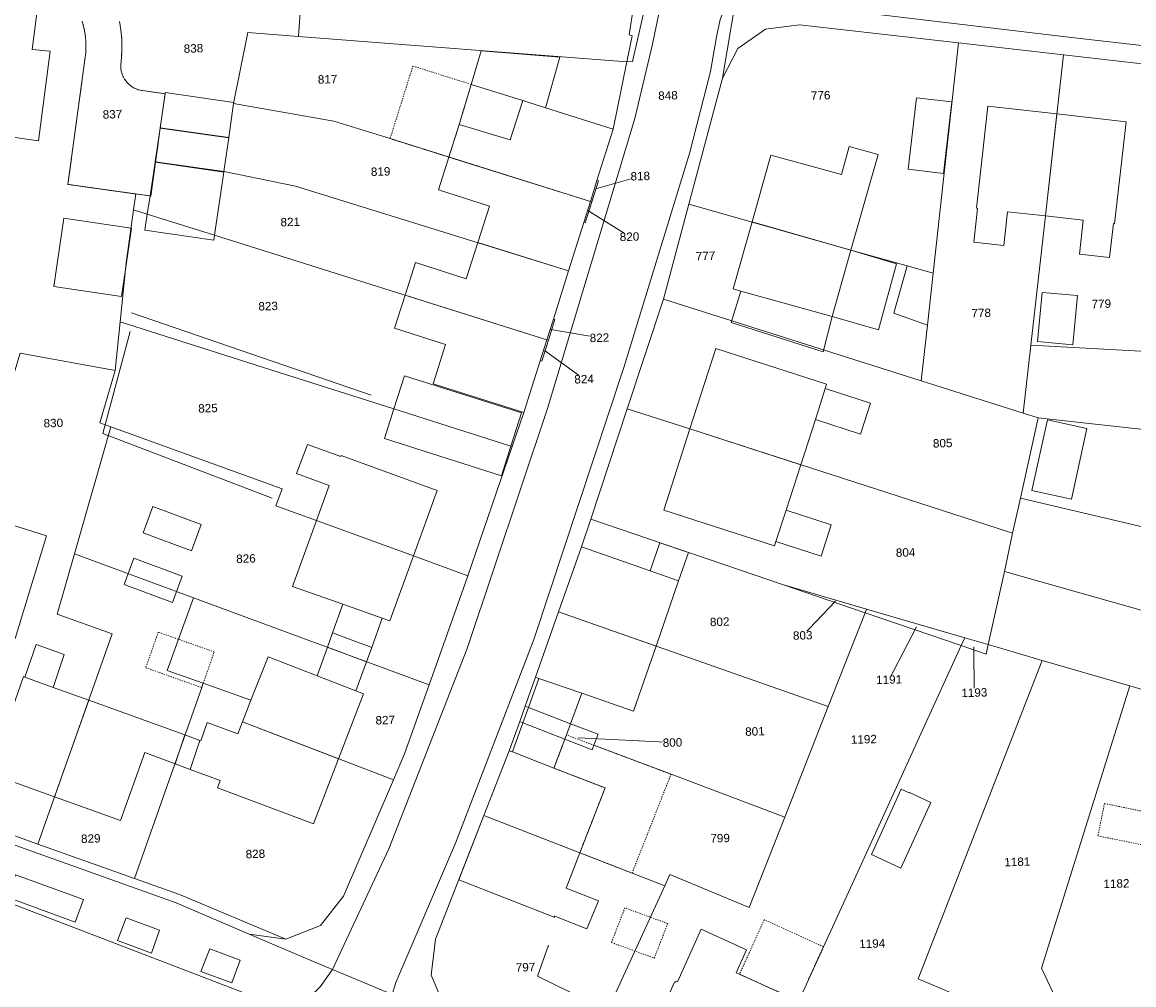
# Model space of a CAD drawing. Header units: millimetres. Extents: x -191 to 81095, y -508122 to 28741.
# Tile 126 of 255: x 5578 to 5671, y 9566 to 9647. Entities that reach past the tile are written whole.
import ezdxf

# ---------------------------------------------------------------- set-up
doc = ezdxf.new("R2010")
doc.units = ezdxf.units.MM
for name, pattern in [('VE22-087 DB - VST Hervest-Dorsten ALK VA2736$0$1', [0]), ('VE22-087 DB - VST Hervest-Dorsten ALK VA2736$0$2', [0.16, 0.06, -0.1]), ('VE22-087 DB - VST Hervest-Dorsten ALK VA2736$0$3', [0.26, 0.11, -0.15])]:
    doc.linetypes.add(name, pattern=pattern)
for name, color, linetype, lineweight in [('VE22-087 DB - VST Hervest-Dorsten ALK VA2736$0$AX_Bauteil', 7, 'VE22-087 DB - VST Hervest-Dorsten ALK VA2736$0$1', 18), ('VE22-087 DB - VST Hervest-Dorsten ALK VA2736$0$AX_Flurstueck', 9, 'VE22-087 DB - VST Hervest-Dorsten ALK VA2736$0$1', 18), ('VE22-087 DB - VST Hervest-Dorsten ALK VA2736$0$AX_Gebaeude', 7, 'VE22-087 DB - VST Hervest-Dorsten ALK VA2736$0$1', 18), ('VE22-087 DB - VST Hervest-Dorsten ALK VA2736$0$AX_SonstigesBauwerkOderSonstigeEinrichtung', 7, 'VE22-087 DB - VST Hervest-Dorsten ALK VA2736$0$1', 18), ('VE22-087 DB - VST Hervest-Dorsten ALK VA2736$0$AX_Strassenverkehr', 7, 'VE22-087 DB - VST Hervest-Dorsten ALK VA2736$0$1', 18), ('VE22-087 DB - VST Hervest-Dorsten ALK VA2736$0$AX_Strassenverkehrsanlage', 7, 'VE22-087 DB - VST Hervest-Dorsten ALK VA2736$0$1', 18), ('VE22-087 DB - VST Hervest-Dorsten ALK VA2736$0$AX_Vegetationsmerkmal', 7, 'VE22-087 DB - VST Hervest-Dorsten ALK VA2736$0$1', 18), ('VE22-087 DB - VST Hervest-Dorsten ALK VA2736$0$AX_Weg', 7, 'VE22-087 DB - VST Hervest-Dorsten ALK VA2736$0$1', 18), ('VE22-087 DB - VST Hervest-Dorsten ALK VA2736$0$AX_Wohnbauflaeche', 7, 'VE22-087 DB - VST Hervest-Dorsten ALK VA2736$0$1', 18)]:
    doc.layers.add(name, color=color, linetype=linetype, lineweight=lineweight)
doc.layers.add('XREF ALK Kataster', color=251, linetype='Continuous')
doc.styles.add('VE22-087 DB - VST Hervest-Dorsten ALK VA2736$0$0', font='arial.ttf')

# ---------------------------------------------------------------- blocks, each defined once
blk = doc.blocks.new('VE22-087 DB - VST Hervest-Dorsten ALK VA2736')
at = {"layer": 'VE22-087 DB - VST Hervest-Dorsten ALK VA2736$0$AX_Bauteil', "color": 7, "linetype": 'VE22-087 DB - VST Hervest-Dorsten ALK VA2736$0$1', "lineweight": 13, "ltscale": 0.5}
for points in [[(5647.092, 9627.645, 0), (5645.52, 9622.099, 0), (5649.411, 9621.006, 0), (5650.908, 9626.512, 0)], [(5637.905, 9624.236, 0), (5637.082, 9621.599, 0), (5644.766, 9619.169, 0), (5645.52, 9622.099, 0)], [(5603.774, 9595.672, 0), (5603.347, 9594.477, 0), (5606.612, 9593.26, 0), (5607.049, 9594.466, 0)], [(5591.439, 9587.144, 0), (5590.617, 9584.743, 0), (5591.871, 9584.274, 0), (5592.685, 9586.686, 0)]]:
    blk.add_polyline3d(points, close=True, dxfattribs=at)
at = {"layer": 'VE22-087 DB - VST Hervest-Dorsten ALK VA2736$0$AX_Flurstueck', "linetype": 'VE22-087 DB - VST Hervest-Dorsten ALK VA2736$0$1', "lineweight": 13, "ltscale": 0.5}
for points in [[(5613.211, 9564.258, 0), (5612.028, 9567.077, 0), (5612.38, 9570.095, 0), (5616.423, 9580.42, 0), (5618.538, 9585.827, 0), (5619.421, 9588.276, 0), (5619.879, 9589.552, 0), (5620.743, 9591.963, 0), (5622.669, 9597.422, 0), (5624.594, 9602.863, 0), (5625.356, 9605.164, 0), (5628.404, 9614.404, 0), (5631.421, 9623.565, 0), (5633.552, 9631.506, 0), (5636.359, 9642.012, 0), (5639.497, 9660.724, 0)], [(5629.641, 9652.688, 0), (5628.563, 9645.653, 0), (5628.802, 9645.57, 0), (5628.362, 9643.383, 0), (5627.224, 9637.771, 0), (5625.875, 9633.474, 0), (5625.994, 9633.432, 0), (5625.45, 9631.687, 0), (5624.895, 9629.932, 0), (5624.775, 9629.974, 0), (5623.5, 9625.926, 0), (5622.233, 9621.889, 0), (5622.353, 9621.857, 0), (5621.809, 9620.122, 0), (5621.254, 9618.368, 0), (5621.135, 9618.399, 0), (5619.775, 9614.082, 0), (5618.795, 9611.243, 0), (5615.075, 9600.452, 0), (5614.856, 9599.803, 0), (5611.839, 9591.336, 0), (5609.789, 9585.568, 0), (5608.859, 9583.388, 0), (5604.704, 9573.685, 0), (5602.77, 9571.22, 0), (5599.862, 9570.079, 0), (5596.797, 9570.512, 0), (5601.899, 9568.326, 0), (5609.302, 9565.237, 0)], [(5749.901, 9523.529, 0), (5729.445, 9524.695, 0), (5717.847, 9526.627, 0), (5714.621, 9527.169, 0), (5709.387, 9528.036, 0), (5700.881, 9529.896, 0), (5693.993, 9531.387, 0), (5686.249, 9533.441, 0), (5680.449, 9535.233, 0), (5671.384, 9538.064, 0), (5653.096, 9545.48, 0), (5615.517, 9562.404, 0), (5609.302, 9565.237, 0), (5601.899, 9568.326, 0), (5596.797, 9570.512, 0), (5590.698, 9573.109, 0), (5571.52, 9579.971, 0)], [(5639.497, 9660.724, 0), (5636.359, 9642.012, 0), (5637.633, 9644.497, 0), (5639.967, 9646.127, 0), (5642.793, 9646.48, 0), (5656.092, 9644.964, 0), (5664.873, 9643.962, 0), (5675.584, 9642.746, 0), (5686.305, 9641.529, 0), (5695.398, 9640.495, 0), (5706.578, 9639.233, 0), (5726.411, 9638.457, 0), (5738.739, 9639.173, 0), (5754.05, 9640.059, 0)], [(5585.965, 9646.746, 0), (5586.053, 9646.269, 0), (5586.118, 9645.789, 0), (5586.16, 9645.307, 0), (5586.18, 9644.823, 0), (5586.178, 9644.338, 0), (5586.152, 9643.855, 0), (5586.104, 9643.373, 0), (5586.084, 9643.189, 0), (5586.08, 9643.003, 0), (5586.093, 9642.819, 0), (5586.121, 9642.636, 0), (5586.165, 9642.456, 0), (5586.225, 9642.281, 0), (5586.3, 9642.111, 0), (5586.39, 9641.949, 0), (5586.493, 9641.796, 0), (5586.611, 9641.652, 0), (5586.741, 9641.519, 0), (5586.882, 9641.399, 0), (5587.034, 9641.292, 0), (5587.195, 9641.199, 0), (5587.364, 9641.122, 0), (5587.54, 9641.06, 0), (5587.72, 9641.014, 0), (5587.903, 9640.985, 0), (5589.781, 9640.719, 0), (5589.382, 9637.871, 0), (5595.114, 9637.061, 0), (5595.513, 9639.9, 0), (5596.695, 9645.831, 0), (5600.933, 9645.502, 0), (5601.382, 9651.964, 0)], [(5582.849, 9646.782, 0), (5582.943, 9646.458, 0), (5583.021, 9646.129, 0), (5583.083, 9645.796, 0), (5583.129, 9645.461, 0), (5583.158, 9645.124, 0), (5583.17, 9644.786, 0), (5583.166, 9644.448, 0), (5583.146, 9644.111, 0), (5583.108, 9643.775, 0), (5581.662, 9633.151, 0), (5587.335, 9632.352, 0), (5588.522, 9632.184, 0), (5588.583, 9632.174, 0), (5588.978, 9634.993, 0), (5588.982, 9635.023, 0), (5589.378, 9637.85, 0), (5589.382, 9637.871, 0), (5589.781, 9640.719, 0), (5587.903, 9640.985, 0), (5587.72, 9641.014, 0), (5587.54, 9641.06, 0), (5587.364, 9641.122, 0), (5587.195, 9641.199, 0), (5587.034, 9641.292, 0), (5586.882, 9641.399, 0), (5586.741, 9641.519, 0), (5586.611, 9641.652, 0), (5586.493, 9641.796, 0), (5586.39, 9641.949, 0), (5586.3, 9642.111, 0), (5586.225, 9642.281, 0), (5586.165, 9642.456, 0), (5586.121, 9642.636, 0), (5586.093, 9642.819, 0), (5586.08, 9643.003, 0), (5586.084, 9643.189, 0), (5586.104, 9643.373, 0), (5586.152, 9643.855, 0), (5586.178, 9644.338, 0), (5586.18, 9644.823, 0), (5586.16, 9645.307, 0), (5586.118, 9645.789, 0), (5586.053, 9646.269, 0), (5585.965, 9646.746, 0)], [(5577.677, 9619.049, 0), (5585.601, 9617.608, 0), (5586.017, 9621.657, 0), (5586.477, 9626.044, 0), (5586.535, 9626.606, 0), (5587.146, 9631.033, 0), (5587.335, 9632.352, 0), (5581.662, 9633.151, 0), (5583.108, 9643.775, 0), (5583.146, 9644.111, 0), (5583.166, 9644.448, 0), (5583.17, 9644.786, 0), (5583.158, 9645.124, 0), (5583.129, 9645.461, 0), (5583.083, 9645.796, 0), (5583.021, 9646.129, 0), (5582.943, 9646.458, 0), (5582.849, 9646.782, 0)], [(5625.775, 9632.774, 0), (5629.491, 9633.84, 0)], [(5625.11, 9630.971, 0), (5628.591, 9628.78, 0)], [(5622.012, 9621.03, 0), (5626.084, 9620.334, 0)], [(5621.486, 9619.266, 0), (5624.795, 9616.877, 0)], [(5645.795, 9598.313, 0), (5643.063, 9595.468, 0)], [(5652.569, 9596.187, 0), (5650.286, 9591.773, 0)], [(5657.369, 9594.518, 0), (5657.407, 9590.683, 0)], [(5624.305, 9586.898, 0), (5632.184, 9586.515, 0)]]:
    blk.add_polyline3d(points, dxfattribs=at)
for points in [[(5601.382, 9651.964, 0), (5600.933, 9645.502, 0), (5628.362, 9643.383, 0), (5628.802, 9645.57, 0), (5628.563, 9645.653, 0), (5629.641, 9652.688, 0), (5605.91, 9654.496, 0), (5601.582, 9654.825, 0)], [(5642.793, 9646.48, 0), (5639.967, 9646.127, 0), (5637.633, 9644.497, 0), (5636.359, 9642.012, 0), (5633.552, 9631.506, 0), (5647.097, 9627.665, 0), (5651.805, 9626.329, 0), (5653.965, 9625.717, 0), (5656.092, 9644.964, 0)], [(5603.879, 9638.443, 0), (5608.583, 9636.97, 0), (5625.32, 9631.729, 0), (5625.875, 9633.474, 0), (5627.224, 9637.771, 0), (5628.362, 9643.383, 0), (5600.933, 9645.502, 0), (5596.695, 9645.831, 0), (5595.513, 9639.9, 0)], [(5653.965, 9625.717, 0), (5653.487, 9621.392, 0), (5652.972, 9616.738, 0), (5661.499, 9614.037, 0), (5662.138, 9619.707, 0), (5663.357, 9630.515, 0), (5664.873, 9643.962, 0), (5656.092, 9644.964, 0)], [(5664.873, 9643.962, 0), (5663.357, 9630.515, 0), (5662.138, 9619.707, 0), (5672.827, 9619.13, 0), (5673.622, 9625.937, 0), (5674.089, 9629.939, 0), (5675.584, 9642.746, 0)], [(5594.725, 9634.213, 0), (5600.682, 9633.009, 0), (5623.5, 9625.926, 0), (5624.775, 9629.974, 0), (5625.32, 9631.729, 0), (5608.583, 9636.97, 0), (5603.879, 9638.443, 0), (5595.513, 9639.9, 0), (5595.114, 9637.061, 0), (5589.382, 9637.871, 0), (5589.378, 9637.85, 0), (5588.982, 9635.023, 0), (5594.695, 9634.217, 0)], [(5588.978, 9634.993, 0), (5588.583, 9632.174, 0), (5588.522, 9632.184, 0), (5587.335, 9632.352, 0), (5587.146, 9631.033, 0), (5588.294, 9630.67, 0), (5593.916, 9628.901, 0), (5621.689, 9620.154, 0), (5622.233, 9621.889, 0), (5623.5, 9625.926, 0), (5600.682, 9633.009, 0), (5594.725, 9634.213, 0), (5594.695, 9634.217, 0), (5588.982, 9635.023, 0)], [(5625.875, 9633.474, 0), (5625.32, 9631.729, 0), (5625.45, 9631.687, 0), (5625.994, 9633.432, 0)], [(5625.45, 9631.687, 0), (5625.32, 9631.729, 0), (5624.775, 9629.974, 0), (5624.895, 9629.932, 0)], [(5633.552, 9631.506, 0), (5631.421, 9623.565, 0), (5652.972, 9616.738, 0), (5653.487, 9621.392, 0), (5653.965, 9625.717, 0), (5651.805, 9626.329, 0), (5647.097, 9627.665, 0)], [(5621.689, 9620.154, 0), (5593.916, 9628.901, 0), (5588.294, 9630.67, 0), (5587.146, 9631.033, 0), (5586.535, 9626.606, 0), (5586.477, 9626.044, 0), (5586.017, 9621.657, 0), (5599.218, 9617.46, 0), (5608.908, 9614.383, 0), (5618.686, 9611.278, 0), (5618.795, 9611.243, 0), (5619.775, 9614.082, 0), (5621.135, 9618.399, 0)], [(5652.972, 9616.738, 0), (5631.421, 9623.565, 0), (5628.404, 9614.404, 0), (5633.645, 9612.71, 0), (5660.262, 9604.111, 0), (5660.611, 9603.996, 0), (5661.262, 9606.941, 0), (5662.735, 9613.65, 0), (5661.499, 9614.037, 0)], [(5599.555, 9607.704, 0), (5599.036, 9606.29, 0), (5602.441, 9605.051, 0), (5610.535, 9602.106, 0), (5615.075, 9600.452, 0), (5618.795, 9611.243, 0), (5618.686, 9611.278, 0), (5608.908, 9614.383, 0), (5599.218, 9617.46, 0), (5586.017, 9621.657, 0), (5585.601, 9617.608, 0), (5584.321, 9613.221, 0), (5585.257, 9612.877, 0)], [(5622.233, 9621.889, 0), (5621.689, 9620.154, 0), (5621.809, 9620.122, 0), (5622.353, 9621.857, 0)], [(5621.689, 9620.154, 0), (5621.135, 9618.399, 0), (5621.254, 9618.368, 0), (5621.809, 9620.122, 0)], [(5683.678, 9618.533, 0), (5672.827, 9619.13, 0), (5662.138, 9619.707, 0), (5661.499, 9614.037, 0), (5662.735, 9613.65, 0), (5682.609, 9611.437, 0), (5692.714, 9609.068, 0), (5705.992, 9605.957, 0), (5707.934, 9614.713, 0), (5702.426, 9615.908, 0), (5696.868, 9617.114, 0), (5691.628, 9618.105, 0)], [(5571.731, 9580.69, 0), (5579.159, 9578.034, 0), (5585.371, 9595.606, 0), (5580.771, 9597.231, 0), (5582.21, 9602.267, 0), (5585.257, 9612.877, 0), (5584.321, 9613.221, 0), (5585.601, 9617.608, 0), (5577.677, 9619.049, 0), (5572.952, 9603.516, 0), (5573.177, 9603.447, 0), (5575.811, 9602.636, 0), (5569.34, 9581.433, 0)], [(5656.609, 9595.269, 0), (5658.572, 9594.692, 0), (5659.917, 9600.811, 0), (5660.611, 9603.996, 0), (5660.262, 9604.111, 0), (5633.645, 9612.71, 0), (5628.404, 9614.404, 0), (5625.356, 9605.164, 0), (5641.371, 9599.706, 0), (5648.396, 9597.657, 0)], [(5705.992, 9605.957, 0), (5692.714, 9609.068, 0), (5682.609, 9611.437, 0), (5662.735, 9613.65, 0), (5661.262, 9606.941, 0), (5703.776, 9596.924, 0), (5705.534, 9603.89, 0)], [(5599.555, 9607.704, 0), (5585.257, 9612.877, 0), (5582.21, 9602.267, 0), (5592.147, 9598.606, 0), (5611.839, 9591.336, 0), (5614.856, 9599.803, 0), (5615.075, 9600.452, 0), (5610.535, 9602.106, 0), (5602.441, 9605.051, 0), (5599.036, 9606.29, 0)], [(5661.262, 9606.941, 0), (5660.611, 9603.996, 0), (5659.917, 9600.811, 0), (5680.99, 9594.855, 0), (5682.75, 9589.734, 0), (5695.883, 9586.264, 0), (5700.75, 9584.978, 0), (5703.776, 9596.924, 0)], [(5641.371, 9599.706, 0), (5625.356, 9605.164, 0), (5624.594, 9602.863, 0), (5622.669, 9597.422, 0), (5645.193, 9589.531, 0), (5648.276, 9597.35, 0)], [(5592.147, 9598.606, 0), (5582.21, 9602.267, 0), (5580.771, 9597.231, 0), (5585.371, 9595.606, 0), (5579.159, 9578.034, 0), (5587.214, 9575.16, 0), (5592.841, 9591.112, 0), (5592.97, 9591.477, 0), (5589.963, 9592.54, 0)], [(5700.75, 9584.978, 0), (5695.883, 9586.264, 0), (5682.75, 9589.734, 0), (5680.99, 9594.855, 0), (5659.917, 9600.811, 0), (5658.572, 9594.692, 0), (5663.076, 9593.378, 0), (5670.392, 9591.244, 0), (5676.153, 9589.563, 0), (5677.724, 9586.708, 0), (5675.643, 9579.447, 0), (5677.466, 9578.977, 0), (5681.73, 9577.878, 0), (5697.903, 9573.709, 0), (5697.934, 9573.829, 0)], [(5648.396, 9597.657, 0), (5641.371, 9599.706, 0), (5648.276, 9597.35, 0)], [(5596.953, 9590.05, 0), (5596.238, 9588.238, 0), (5608.859, 9583.388, 0), (5609.789, 9585.568, 0), (5611.839, 9591.336, 0), (5592.147, 9598.606, 0), (5589.963, 9592.54, 0), (5592.97, 9591.477, 0)], [(5622.669, 9597.422, 0), (5620.743, 9591.963, 0), (5619.879, 9589.552, 0), (5620.148, 9589.448, 0), (5623.671, 9588.088, 0), (5625.961, 9587.205, 0), (5625.618, 9586.288, 0), (5632.06, 9583.865, 0), (5641.565, 9580.29, 0), (5645.193, 9589.531, 0)], [(5645.193, 9589.531, 0), (5641.565, 9580.29, 0), (5638.59, 9572.732, 0), (5631.974, 9575.497, 0), (5631.531, 9574.543, 0), (5624.498, 9559.185, 0), (5634.074, 9554.866, 0), (5637.715, 9562.854, 0), (5641.085, 9561.315, 0), (5644.802, 9569.445, 0), (5647.361, 9575.042, 0), (5650.904, 9582.791, 0), (5656.306, 9594.607, 0), (5648.276, 9597.35, 0)], [(5648.396, 9597.657, 0), (5648.276, 9597.35, 0), (5656.306, 9594.607, 0), (5656.609, 9595.269, 0)], [(5656.609, 9595.269, 0), (5656.306, 9594.607, 0), (5658.397, 9593.894, 0), (5658.572, 9594.692, 0)], [(5656.306, 9594.607, 0), (5650.904, 9582.791, 0), (5647.361, 9575.042, 0), (5644.802, 9569.445, 0), (5641.085, 9561.315, 0), (5637.715, 9562.854, 0), (5634.074, 9554.866, 0), (5648.075, 9548.564, 0), (5655.472, 9565.609, 0), (5652.716, 9566.778, 0), (5663.076, 9593.378, 0), (5658.572, 9594.692, 0), (5658.397, 9593.894, 0)], [(5556.685, 9585.351, 0), (5550.796, 9587.175, 0), (5549.899, 9587.397, 0), (5546.986, 9588.108, 0), (5536.624, 9590.633, 0), (5530.799, 9592.053, 0), (5527.636, 9592.697, 0), (5527.476, 9591.969, 0), (5530.689, 9591.324, 0), (5550.576, 9586.466, 0), (5571.52, 9579.971, 0), (5590.698, 9573.109, 0), (5596.797, 9570.512, 0), (5599.862, 9570.079, 0), (5590.979, 9573.817, 0), (5587.214, 9575.16, 0), (5579.159, 9578.034, 0), (5571.731, 9580.69, 0), (5569.34, 9581.433, 0)], [(5663.076, 9593.378, 0), (5652.716, 9566.778, 0), (5655.472, 9565.609, 0), (5648.075, 9548.564, 0), (5653.425, 9546.156, 0), (5658.997, 9543.895, 0), (5662.328, 9551.936, 0), (5665.771, 9550.547, 0), (5668.236, 9556.639, 0), (5663.034, 9567.675, 0), (5670.392, 9591.244, 0)], [(5596.953, 9590.05, 0), (5592.97, 9591.477, 0), (5592.841, 9591.112, 0), (5587.214, 9575.16, 0), (5590.979, 9573.817, 0), (5599.862, 9570.079, 0), (5602.77, 9571.22, 0), (5604.704, 9573.685, 0), (5608.859, 9583.388, 0), (5596.238, 9588.238, 0)], [(5668.236, 9556.639, 0), (5665.771, 9550.547, 0), (5662.328, 9551.936, 0), (5658.997, 9543.895, 0), (5670.887, 9539.082, 0), (5675.585, 9550.478, 0), (5677.655, 9555.506, 0), (5669.725, 9558.741, 0), (5670.545, 9561.622, 0), (5673.025, 9570.3, 0), (5675.643, 9579.447, 0), (5677.724, 9586.708, 0), (5676.153, 9589.563, 0), (5670.392, 9591.244, 0), (5663.034, 9567.675, 0)], [(5623.671, 9588.088, 0), (5620.148, 9589.448, 0), (5619.879, 9589.552, 0), (5619.421, 9588.276, 0), (5619.69, 9588.173, 0), (5623.193, 9586.803, 0), (5625.482, 9585.91, 0), (5625.618, 9586.288, 0), (5625.961, 9587.205, 0)], [(5623.193, 9586.803, 0), (5619.69, 9588.173, 0), (5619.421, 9588.276, 0), (5618.538, 9585.827, 0), (5616.423, 9580.42, 0), (5628.808, 9575.602, 0), (5631.531, 9574.543, 0), (5631.974, 9575.497, 0), (5638.59, 9572.732, 0), (5641.565, 9580.29, 0), (5632.06, 9583.865, 0), (5625.618, 9586.288, 0), (5625.482, 9585.91, 0)], [(5631.531, 9574.543, 0), (5628.808, 9575.602, 0), (5616.423, 9580.42, 0), (5612.38, 9570.095, 0), (5612.028, 9567.077, 0), (5613.211, 9564.258, 0), (5624.498, 9559.185, 0)]]:
    blk.add_polyline3d(points, close=True, dxfattribs=at)
at = {"layer": 'VE22-087 DB - VST Hervest-Dorsten ALK VA2736$0$AX_Gebaeude', "color": 7, "linetype": 'VE22-087 DB - VST Hervest-Dorsten ALK VA2736$0$1', "lineweight": 13, "ltscale": 0.5}
for points in [[(5571.447, 9650.083, 0), (5570.297, 9641.377, 0), (5570.302, 9641.376, 0), (5576.11, 9640.607, 0), (5575.674, 9637.288, 0), (5579.19, 9636.779, 0), (5580.183, 9644.275, 0), (5578.674, 9644.406, 0), (5579.303, 9649.444, 0), (5574.559, 9650.07, 0), (5574.504, 9649.68, 0)], [(5615.362, 9641.504, 0), (5619.672, 9640.148, 0), (5621.574, 9639.549, 0), (5622.768, 9643.785, 0), (5616.195, 9644.293, 0)], [(5595.525, 9639.988, 0), (5589.795, 9640.819, 0), (5589.781, 9640.719, 0), (5589.382, 9637.871, 0), (5595.114, 9637.061, 0), (5595.513, 9639.9, 0)], [(5615.362, 9641.504, 0), (5615.304, 9641.311, 0), (5614.361, 9638.158, 0), (5618.626, 9636.858, 0), (5619.672, 9640.148, 0)], [(5619.672, 9640.148, 0), (5618.626, 9636.858, 0), (5614.361, 9638.158, 0), (5613.494, 9635.427, 0), (5625.32, 9631.729, 0), (5625.45, 9631.687, 0), (5625.994, 9633.432, 0), (5625.875, 9633.474, 0), (5627.224, 9637.771, 0), (5621.574, 9639.549, 0)], [(5652.565, 9640.37, 0), (5651.882, 9634.42, 0), (5654.837, 9634.069, 0), (5655.516, 9640.035, 0)], [(5657.683, 9631.144, 0), (5657.363, 9628.315, 0), (5659.871, 9628.029, 0), (5660.19, 9630.868, 0), (5663.357, 9630.515, 0), (5664.316, 9639.033, 0), (5658.54, 9639.683, 0), (5657.582, 9631.155, 0)], [(5670.091, 9638.384, 0), (5664.316, 9639.033, 0), (5663.357, 9630.515, 0), (5666.515, 9630.171, 0), (5666.195, 9627.322, 0), (5668.714, 9627.038, 0), (5669.032, 9629.867, 0), (5669.133, 9629.856, 0)], [(5595.11, 9637.031, 0), (5589.378, 9637.85, 0), (5588.951, 9635.027, 0), (5588.982, 9635.023, 0), (5594.695, 9634.217, 0)], [(5646.294, 9633.964, 0), (5640.413, 9635.597, 0), (5638.835, 9630.011, 0), (5647.097, 9627.665, 0), (5649.359, 9635.645, 0), (5646.956, 9636.318, 0)], [(5616.879, 9631.325, 0), (5615.917, 9628.284, 0), (5623.5, 9625.926, 0), (5624.775, 9629.974, 0), (5624.895, 9629.932, 0), (5625.45, 9631.687, 0), (5625.32, 9631.729, 0), (5613.494, 9635.427, 0), (5612.625, 9632.685, 0)], [(5588.522, 9632.184, 0), (5588.294, 9630.67, 0), (5588.087, 9629.313, 0), (5593.853, 9628.474, 0), (5593.916, 9628.901, 0), (5594.688, 9634.178, 0), (5588.978, 9634.993, 0), (5588.946, 9634.997, 0)], [(5586.939, 9629.496, 0), (5581.325, 9630.321, 0), (5580.478, 9624.606, 0), (5586.141, 9623.775, 0), (5586.477, 9626.044, 0), (5586.987, 9629.49, 0)], [(5637.905, 9624.236, 0), (5637.082, 9621.599, 0), (5644.766, 9619.169, 0), (5645.52, 9622.099, 0), (5649.411, 9621.006, 0), (5650.908, 9626.512, 0), (5647.092, 9627.645, 0), (5647.097, 9627.665, 0), (5638.835, 9630.011, 0), (5637.247, 9624.416, 0)], [(5621.689, 9620.154, 0), (5621.809, 9620.122, 0), (5622.353, 9621.857, 0), (5622.233, 9621.889, 0), (5623.5, 9625.926, 0), (5615.917, 9628.284, 0), (5614.955, 9625.253, 0), (5610.7, 9626.614, 0), (5609.832, 9623.892, 0)], [(5651.805, 9626.329, 0), (5650.686, 9622.38, 0), (5653.487, 9621.392, 0), (5653.965, 9625.717, 0)], [(5663.072, 9624.128, 0), (5662.689, 9620.032, 0), (5665.638, 9619.755, 0), (5666.022, 9623.851, 0)], [(5613.228, 9619.78, 0), (5612.183, 9616.47, 0), (5619.775, 9614.082, 0), (5621.135, 9618.399, 0), (5621.254, 9618.368, 0), (5621.809, 9620.122, 0), (5621.689, 9620.154, 0), (5609.832, 9623.892, 0), (5608.954, 9621.141, 0)], [(5635.818, 9619.448, 0), (5633.645, 9612.71, 0), (5642.899, 9609.718, 0), (5644.122, 9613.496, 0), (5644.948, 9616.099, 0), (5645.063, 9616.467, 0)], [(5609.786, 9617.15, 0), (5608.908, 9614.383, 0), (5608.122, 9611.904, 0), (5617.9, 9608.796, 0), (5618.686, 9611.278, 0), (5619.57, 9614.063, 0)], [(5644.948, 9616.099, 0), (5644.122, 9613.496, 0), (5647.897, 9612.272, 0), (5648.743, 9614.874, 0)], [(5663.522, 9613.478, 0), (5662.226, 9607.576, 0), (5665.523, 9606.853, 0), (5666.818, 9612.754, 0)], [(5640.705, 9602.94, 0), (5640.829, 9603.308, 0), (5641.676, 9605.93, 0), (5642.899, 9609.718, 0), (5633.645, 9612.71, 0), (5631.45, 9605.922, 0)], [(5600.773, 9608.979, 0), (5603.501, 9607.98, 0), (5602.441, 9605.051, 0), (5610.535, 9602.106, 0), (5612.521, 9607.575, 0), (5604.486, 9610.499, 0), (5604.455, 9610.409, 0), (5601.697, 9611.409, 0)], [(5588.768, 9606.227, 0), (5587.956, 9604.026, 0), (5591.989, 9602.54, 0), (5592.8, 9604.741, 0)], [(5641.676, 9605.93, 0), (5640.829, 9603.308, 0), (5644.615, 9602.095, 0), (5645.451, 9604.706, 0)], [(5576.516, 9604.839, 0), (5575.811, 9602.636, 0), (5573.91, 9596.269, 0), (5577.266, 9595.219, 0), (5579.877, 9603.772, 0)], [(5602.441, 9605.051, 0), (5600.434, 9599.553, 0), (5604.637, 9598.073, 0), (5607.933, 9596.906, 0), (5608.56, 9596.687, 0), (5610.535, 9602.106, 0)], [(5630.329, 9600.861, 0), (5624.594, 9602.863, 0), (5622.669, 9597.422, 0), (5630.814, 9594.566, 0), (5632.7, 9600.037, 0)], [(5631.122, 9603.203, 0), (5630.329, 9600.861, 0), (5632.7, 9600.037, 0), (5633.513, 9602.389, 0)], [(5590.397, 9598.219, 0), (5591.21, 9600.427, 0), (5587.178, 9601.913, 0), (5586.364, 9599.705, 0)], [(5603.774, 9595.672, 0), (5603.347, 9594.477, 0), (5606.612, 9593.26, 0), (5607.049, 9594.466, 0), (5607.933, 9596.906, 0), (5604.637, 9598.073, 0)], [(5630.814, 9594.566, 0), (5622.669, 9597.422, 0), (5620.743, 9591.963, 0), (5621.012, 9591.868, 0), (5624.617, 9590.628, 0), (5628.919, 9589.146, 0), (5630.012, 9592.264, 0)], [(5581.346, 9593.86, 0), (5579.016, 9594.713, 0), (5578.068, 9591.984, 0), (5580.427, 9591.12, 0)], [(5603.347, 9594.477, 0), (5602.483, 9592.086, 0), (5605.728, 9590.819, 0), (5606.612, 9593.26, 0)], [(5602.483, 9592.086, 0), (5598.383, 9593.684, 0), (5596.953, 9590.05, 0), (5596.238, 9588.238, 0), (5604.271, 9585.153, 0), (5606.355, 9590.58, 0), (5605.728, 9590.819, 0)], [(5578.068, 9591.984, 0), (5577.939, 9592.025, 0), (5575.106, 9583.916, 0), (5580.553, 9581.969, 0), (5583.405, 9590.048, 0), (5580.427, 9591.12, 0)], [(5621.012, 9591.868, 0), (5620.148, 9589.448, 0), (5623.671, 9588.088, 0), (5624.617, 9590.628, 0)], [(5586.06, 9580.001, 0), (5588.098, 9585.688, 0), (5590.617, 9584.743, 0), (5591.439, 9587.144, 0), (5583.405, 9590.048, 0), (5580.553, 9581.969, 0)], [(5620.148, 9589.448, 0), (5619.69, 9588.173, 0), (5623.193, 9586.803, 0), (5623.323, 9587.151, 0), (5623.671, 9588.088, 0)], [(5592.774, 9586.654, 0), (5592.685, 9586.686, 0), (5591.439, 9587.144, 0), (5590.617, 9584.743, 0), (5591.871, 9584.274, 0), (5594.39, 9583.338, 0), (5594.161, 9582.731, 0), (5602.185, 9579.727, 0), (5604.271, 9585.153, 0), (5596.238, 9588.238, 0), (5595.854, 9587.242, 0), (5593.305, 9588.199, 0)], [(5619.69, 9588.173, 0), (5618.806, 9585.723, 0), (5622.28, 9584.372, 0), (5623.193, 9586.803, 0)], [(5622.28, 9584.372, 0), (5618.806, 9585.723, 0), (5618.538, 9585.827, 0), (5616.423, 9580.42, 0), (5624.444, 9577.305, 0), (5626.549, 9582.722, 0)], [(5651.307, 9582.607, 0), (5648.814, 9577.152, 0), (5651.278, 9576.027, 0), (5653.783, 9581.504, 0), (5651.981, 9582.327, 0), (5651.971, 9582.304, 0)], [(5624.444, 9577.305, 0), (5616.423, 9580.42, 0), (5614.318, 9575.054, 0), (5622.3, 9571.919, 0), (5622.342, 9572.018, 0), (5625.039, 9570.96, 0), (5625.991, 9573.288, 0), (5623.293, 9574.337, 0)], [(5630.756, 9561.03, 0), (5630.736, 9560.969, 0), (5632.476, 9560.184, 0), (5632.486, 9560.214, 0), (5635.828, 9558.706, 0), (5637.715, 9562.854, 0), (5641.085, 9561.315, 0), (5642.735, 9564.916, 0), (5637.776, 9567.154, 0), (5637.515, 9567.272, 0), (5638.382, 9569.202, 0), (5634.592, 9570.907, 0), (5632.612, 9566.519, 0), (5632.472, 9566.581, 0), (5632.411, 9566.472, 0), (5632.362, 9566.492, 0), (5631.567, 9564.752, 0), (5631.627, 9564.721, 0), (5630.08, 9561.329, 0)]]:
    blk.add_polyline3d(points, close=True, dxfattribs=at)
at = {"layer": 'VE22-087 DB - VST Hervest-Dorsten ALK VA2736$0$AX_SonstigesBauwerkOderSonstigeEinrichtung', "color": 7, "linetype": 'VE22-087 DB - VST Hervest-Dorsten ALK VA2736$0$3', "lineweight": 13, "ltscale": 0.5}
for points in [[(5610.49, 9643.037, 0), (5610.429, 9642.845, 0), (5608.583, 9636.97, 0), (5613.494, 9635.427, 0), (5614.361, 9638.158, 0), (5615.304, 9641.311, 0), (5615.362, 9641.504, 0)], [(5588.165, 9592.764, 0), (5592.841, 9591.112, 0), (5592.97, 9591.477, 0), (5593.89, 9594.084, 0), (5589.212, 9595.734, 0)], [(5668.283, 9581.414, 0), (5667.736, 9578.718, 0), (5671.756, 9577.903, 0), (5672.302, 9580.599, 0)], [(5627.084, 9569.81, 0), (5630.661, 9568.497, 0), (5631.783, 9571.389, 0), (5628.205, 9572.701, 0)], [(5639.852, 9571.703, 0), (5637.776, 9567.154, 0), (5642.732, 9564.918, 0), (5644.802, 9569.445, 0)]]:
    blk.add_polyline3d(points, close=True, dxfattribs=at)
at = {"layer": 'VE22-087 DB - VST Hervest-Dorsten ALK VA2736$0$AX_Strassenverkehr', "color": 253, "linetype": 'VE22-087 DB - VST Hervest-Dorsten ALK VA2736$0$1', "lineweight": 13, "ltscale": 0.5, "true_color": 0x999999}
for points in [[(5577.279, 9575.448, 0), (5582.97, 9573.403, 0), (5582.279, 9571.497, 0), (5576.587, 9573.598, 0)], [(5577.279, 9575.448, 0), (5576.587, 9573.598, 0), (5582.279, 9571.497, 0), (5582.97, 9573.403, 0)]]:
    blk.add_polyline3d(points, close=True, dxfattribs=at)
at = {"layer": 'VE22-087 DB - VST Hervest-Dorsten ALK VA2736$0$AX_Vegetationsmerkmal', "color": 7, "linetype": 'VE22-087 DB - VST Hervest-Dorsten ALK VA2736$0$1', "lineweight": 13, "ltscale": 0.5}
for points in [[(5586.521, 9571.878, 0), (5585.811, 9569.964, 0), (5588.639, 9568.915, 0), (5589.329, 9570.836, 0)], [(5593.514, 9569.283, 0), (5592.761, 9567.386, 0), (5595.347, 9566.426, 0), (5596.057, 9568.339, 0)]]:
    blk.add_polyline3d(points, close=True, dxfattribs=at)
at = {"layer": 'VE22-087 DB - VST Hervest-Dorsten ALK VA2736$0$AX_Flurstueck', "char_height": 0.7, "attachment_point": 2, "style": 'VE22-087 DB - VST Hervest-Dorsten ALK VA2736$0$0', "bg_fill": 3, "box_fill_scale": 1, "bg_fill_color": 256, "bg_fill_transparency": 0}
for s, insert, rotation in [('838', (5592.144, 9644.861), 1.5894), ('817', (5603.352, 9642.28), 1.58939), ('848', (5631.796, 9640.931), 1.58939), ('776', (5644.554, 9640.937), 1.58939), ('837', (5585.375, 9639.357), 1.58939), ('819', (5607.783, 9634.573), 1.58939), ('818', (5629.482, 9634.19), 1.58939), ('821', (5600.231, 9630.361), 1.58939), ('820', (5628.582, 9629.13), 1.58939), ('777', (5634.934, 9627.521), 1.58939), ('823', (5598.384, 9623.328), 1.58939), ('779', (5668.01, 9623.521), 1.58939), ('778', (5657.972, 9622.757), 1.58939), ('822', (5626.074, 9620.684), 1.58939), ('824', (5624.786, 9617.227), 1.58939), ('825', (5593.354, 9614.797), 1.58939), ('830', (5580.433, 9613.56), 1.58939), ('805', (5654.751, 9611.877), 1.58939), ('804', (5651.654, 9602.747), 1.58939), ('826', (5596.53, 9602.235), 1.58939), ('802', (5636.115, 9596.955), 1.58939), ('803', (5643.053, 9595.818), 1.58939), ('1191', (5650.277, 9592.123), 1.58938), ('1193', (5657.397, 9591.033), 1.58938), ('827', (5608.173, 9588.738), 1.58938), ('801', (5639.062, 9587.793), 1.58938), ('1192', (5648.164, 9587.135), 1.58938), ('800', (5632.175, 9586.865), 1.58938), ('829', (5583.563, 9578.842), 1.58938), ('799', (5636.154, 9578.87), 1.58938), ('828', (5597.318, 9577.561), 1.58938), ('1181', (5660.985, 9576.896), 1.58938), ('1182', (5669.275, 9575.078), 1.58938), ('1194', (5648.863, 9570.06), 1.58938), ('797', (5619.892, 9568.088), 1.58938)]:
    blk.add_mtext(s, dxfattribs=dict(at, insert=insert, rotation=rotation))
at = {"layer": 'VE22-087 DB - VST Hervest-Dorsten ALK VA2736$0$AX_SonstigesBauwerkOderSonstigeEinrichtung', "color": 7, "linetype": 'VE22-087 DB - VST Hervest-Dorsten ALK VA2736$0$3', "lineweight": 13, "ltscale": 0.5}
blk.add_polyline3d([(5623.193, 9586.803, 0), (5622.28, 9584.372, 0), (5626.549, 9582.722, 0), (5624.444, 9577.305, 0), (5624.443, 9577.3, 0), (5628.808, 9575.602, 0), (5632.06, 9583.865, 0), (5625.618, 9586.288, 0), (5623.323, 9587.151, 0)], close=True, dxfattribs=at)
at = {"layer": 'VE22-087 DB - VST Hervest-Dorsten ALK VA2736$0$AX_Strassenverkehr', "color": 253, "linetype": 'VE22-087 DB - VST Hervest-Dorsten ALK VA2736$0$1', "lineweight": 13, "ltscale": 0.5, "true_color": 0x999999}
for points in [[(5629.985, 9648.406, 0), (5628.847, 9643.403, 0), (5628.362, 9643.383, 0), (5627.224, 9637.771, 0), (5625.875, 9633.474, 0), (5625.994, 9633.432, 0), (5625.45, 9631.687, 0), (5624.895, 9629.932, 0), (5624.775, 9629.974, 0), (5623.5, 9625.926, 0), (5622.233, 9621.889, 0), (5622.353, 9621.857, 0), (5621.809, 9620.122, 0), (5621.254, 9618.368, 0), (5621.135, 9618.399, 0), (5619.775, 9614.082, 0), (5618.795, 9611.243, 0), (5615.075, 9600.452, 0), (5614.856, 9599.803, 0), (5611.839, 9591.336, 0), (5609.789, 9585.568, 0), (5608.859, 9583.388, 0), (5604.704, 9573.685, 0), (5602.77, 9571.22, 0), (5599.862, 9570.079, 0), (5596.797, 9570.512, 0), (5601.899, 9568.326, 0), (5609.302, 9565.237, 0)], [(5613.211, 9564.258, 0), (5612.028, 9567.077, 0), (5612.38, 9570.095, 0), (5616.423, 9580.42, 0), (5618.538, 9585.827, 0), (5619.421, 9588.276, 0), (5619.879, 9589.552, 0), (5620.743, 9591.963, 0), (5622.669, 9597.422, 0), (5624.594, 9602.863, 0), (5625.356, 9605.164, 0), (5628.404, 9614.404, 0), (5631.421, 9623.565, 0), (5633.552, 9631.506, 0), (5636.359, 9642.012, 0), (5639.497, 9660.724, 0)], [(5670.887, 9539.082, 0), (5658.997, 9543.895, 0), (5653.425, 9546.156, 0), (5648.075, 9548.564, 0), (5634.074, 9554.866, 0), (5624.498, 9559.185, 0), (5613.211, 9564.258, 0), (5615.517, 9562.404, 0), (5609.302, 9565.237, 0), (5601.899, 9568.326, 0), (5596.797, 9570.512, 0), (5599.862, 9570.079, 0), (5590.979, 9573.817, 0), (5587.214, 9575.16, 0), (5579.159, 9578.034, 0), (5571.731, 9580.69, 0)], [(5639.497, 9660.724, 0), (5636.359, 9642.012, 0), (5637.633, 9644.497, 0), (5639.967, 9646.127, 0), (5642.793, 9646.48, 0), (5656.092, 9644.964, 0), (5664.873, 9643.962, 0), (5675.584, 9642.746, 0), (5686.305, 9641.529, 0), (5695.398, 9640.495, 0), (5706.578, 9639.233, 0), (5726.411, 9638.457, 0), (5738.739, 9639.173, 0), (5754.05, 9640.059, 0)]]:
    blk.add_polyline3d(points, dxfattribs=at)
at = {"layer": 'VE22-087 DB - VST Hervest-Dorsten ALK VA2736$0$AX_Strassenverkehrsanlage', "color": 7, "linetype": 'VE22-087 DB - VST Hervest-Dorsten ALK VA2736$0$1', "lineweight": 13, "ltscale": 0.5, "true_color": 0xf7f7f0}
for points in [[(5603.776, 9567.543, 0), (5608.489, 9577.641, 0), (5615.019, 9594.368, 0), (5621.743, 9614.423, 0), (5629.042, 9638.647, 0), (5630.524, 9644.869, 0), (5631.476, 9649.588, 0), (5632.115, 9653.667, 0), (5632.587, 9659.427, 0), (5634.106, 9679.488, 0), (5634.767, 9688.185, 0), (5635.313, 9701.03, 0), (5635.326, 9709.213, 0), (5635.618, 9734.764, 0), (5635.599, 9735.455, 0), (5635.462, 9736.068, 0), (5635.187, 9736.812, 0)], [(5608.771, 9565.458, 0), (5609.063, 9566.456, 0), (5614.064, 9578.116, 0), (5620.601, 9595.128, 0), (5628.123, 9617.853, 0), (5633.613, 9635.739, 0), (5635.348, 9642.585, 0), (5635.87, 9645.465, 0), (5636.175, 9646.932, 0), (5636.329, 9647.343, 0), (5636.617, 9647.802, 0), (5636.939, 9648.127, 0), (5637.422, 9648.353, 0)], [(5637.422, 9648.353, 0), (5637.849, 9648.496, 0), (5638.664, 9648.556, 0), (5640.475, 9648.411, 0), (5665.523, 9645.407, 0), (5695.307, 9642.021, 0), (5710.172, 9640.445, 0), (5711.727, 9640.262, 0), (5712.281, 9640.07, 0), (5712.678, 9639.885, 0), (5713.053, 9639.566, 0), (5713.378, 9639.27, 0), (5713.577, 9638.959, 0)], [(5517.854, 9589.192, 0), (5542.304, 9583.671, 0), (5550.705, 9581.323, 0), (5566.478, 9576.67, 0), (5575.313, 9573.683, 0), (5595.573, 9565.899, 0), (5597.498, 9565.151, 0), (5598.74, 9564.788, 0), (5599.907, 9564.683, 0), (5601.205, 9564.815, 0), (5601.985, 9565.344, 0), (5602.744, 9566.105, 0), (5603.776, 9567.543, 0)]]:
    blk.add_polyline3d(points, dxfattribs=at)
at = {"layer": 'VE22-087 DB - VST Hervest-Dorsten ALK VA2736$0$AX_Vegetationsmerkmal', "color": 7, "linetype": 'VE22-087 DB - VST Hervest-Dorsten ALK VA2736$0$1', "lineweight": 13, "ltscale": 0.5}
for points in [[(5586.984, 9622.418, 0), (5607.016, 9615.526, 0)], [(5586.858, 9620.854, 0), (5584.593, 9612.333, 0), (5598.739, 9606.936, 0)], [(5621.811, 9569.576, 0), (5620.891, 9566.996, 0), (5626.52, 9564.249, 0)]]:
    blk.add_polyline3d(points, dxfattribs=at)
at = {"layer": 'VE22-087 DB - VST Hervest-Dorsten ALK VA2736$0$AX_Weg', "color": 7, "linetype": 'VE22-087 DB - VST Hervest-Dorsten ALK VA2736$0$2', "lineweight": 13, "ltscale": 0.5}
blk.add_polyline3d([(5582.849, 9646.782, 0), (5582.943, 9646.458, 0), (5583.021, 9646.129, 0), (5583.083, 9645.796, 0), (5583.129, 9645.461, 0), (5583.158, 9645.124, 0), (5583.17, 9644.786, 0), (5583.166, 9644.448, 0), (5583.146, 9644.111, 0), (5583.108, 9643.775, 0), (5581.662, 9633.151, 0), (5587.335, 9632.352, 0), (5588.522, 9632.184, 0), (5588.583, 9632.174, 0), (5588.978, 9634.993, 0), (5588.982, 9635.023, 0), (5589.378, 9637.85, 0), (5589.382, 9637.871, 0), (5589.781, 9640.719, 0), (5587.903, 9640.985, 0), (5587.72, 9641.014, 0), (5587.54, 9641.06, 0), (5587.364, 9641.122, 0), (5587.195, 9641.199, 0), (5587.034, 9641.292, 0), (5586.882, 9641.399, 0), (5586.741, 9641.519, 0), (5586.611, 9641.652, 0), (5586.493, 9641.796, 0), (5586.39, 9641.949, 0), (5586.3, 9642.111, 0), (5586.225, 9642.281, 0), (5586.165, 9642.456, 0), (5586.121, 9642.636, 0), (5586.093, 9642.819, 0), (5586.08, 9643.003, 0), (5586.084, 9643.189, 0), (5586.104, 9643.373, 0), (5586.152, 9643.855, 0), (5586.178, 9644.338, 0), (5586.18, 9644.823, 0), (5586.16, 9645.307, 0), (5586.118, 9645.789, 0), (5586.053, 9646.269, 0), (5585.965, 9646.746, 0)], dxfattribs=at)
at = {"layer": 'VE22-087 DB - VST Hervest-Dorsten ALK VA2736$0$AX_Wohnbauflaeche', "color": 253, "linetype": 'VE22-087 DB - VST Hervest-Dorsten ALK VA2736$0$1', "lineweight": 13, "ltscale": 0.5, "true_color": 0x999999}
for points in [[(5585.965, 9646.746, 0), (5586.053, 9646.269, 0), (5586.118, 9645.789, 0), (5586.16, 9645.307, 0), (5586.18, 9644.823, 0), (5586.178, 9644.338, 0), (5586.152, 9643.855, 0), (5586.104, 9643.373, 0), (5586.084, 9643.189, 0), (5586.08, 9643.003, 0), (5586.093, 9642.819, 0), (5586.121, 9642.636, 0), (5586.165, 9642.456, 0), (5586.225, 9642.281, 0), (5586.3, 9642.111, 0), (5586.39, 9641.949, 0), (5586.493, 9641.796, 0), (5586.611, 9641.652, 0), (5586.741, 9641.519, 0), (5586.882, 9641.399, 0), (5587.034, 9641.292, 0), (5587.195, 9641.199, 0), (5587.364, 9641.122, 0), (5587.54, 9641.06, 0), (5587.72, 9641.014, 0), (5587.903, 9640.985, 0), (5589.781, 9640.719, 0), (5589.382, 9637.871, 0), (5595.114, 9637.061, 0), (5595.513, 9639.9, 0), (5596.695, 9645.831, 0), (5600.933, 9645.502, 0), (5628.362, 9643.383, 0), (5628.847, 9643.403, 0), (5629.985, 9648.406, 0)], [(5571.731, 9580.69, 0), (5579.159, 9578.034, 0), (5587.214, 9575.16, 0), (5590.979, 9573.817, 0), (5599.862, 9570.079, 0), (5602.77, 9571.22, 0), (5604.704, 9573.685, 0), (5608.859, 9583.388, 0), (5609.789, 9585.568, 0), (5611.839, 9591.336, 0), (5614.856, 9599.803, 0), (5615.075, 9600.452, 0), (5618.795, 9611.243, 0), (5618.686, 9611.278, 0), (5608.908, 9614.383, 0), (5599.218, 9617.46, 0), (5586.017, 9621.657, 0), (5586.477, 9626.044, 0), (5586.535, 9626.606, 0), (5587.146, 9631.033, 0), (5587.335, 9632.352, 0), (5581.662, 9633.151, 0), (5583.108, 9643.775, 0), (5583.146, 9644.111, 0), (5583.166, 9644.448, 0), (5583.17, 9644.786, 0), (5583.158, 9645.124, 0), (5583.129, 9645.461, 0), (5583.083, 9645.796, 0), (5583.021, 9646.129, 0), (5582.943, 9646.458, 0), (5582.849, 9646.782, 0)], [(5675.584, 9642.746, 0), (5664.873, 9643.962, 0), (5656.092, 9644.964, 0), (5642.793, 9646.48, 0), (5639.967, 9646.127, 0), (5637.633, 9644.497, 0), (5636.359, 9642.012, 0), (5633.552, 9631.506, 0), (5631.421, 9623.565, 0), (5628.404, 9614.404, 0), (5625.356, 9605.164, 0), (5624.594, 9602.863, 0), (5622.669, 9597.422, 0), (5620.743, 9591.963, 0), (5619.879, 9589.552, 0), (5619.421, 9588.276, 0), (5618.538, 9585.827, 0), (5616.423, 9580.42, 0), (5612.38, 9570.095, 0), (5612.028, 9567.077, 0), (5613.211, 9564.258, 0)]]:
    blk.add_polyline3d(points, dxfattribs=at)
blk.add_polyline3d([(5596.695, 9645.831, 0), (5595.513, 9639.9, 0), (5595.114, 9637.061, 0), (5589.382, 9637.871, 0), (5589.378, 9637.85, 0), (5588.982, 9635.023, 0), (5588.978, 9634.993, 0), (5588.583, 9632.174, 0), (5588.522, 9632.184, 0), (5587.335, 9632.352, 0), (5587.146, 9631.033, 0), (5586.535, 9626.606, 0), (5586.477, 9626.044, 0), (5586.017, 9621.657, 0), (5599.218, 9617.46, 0), (5608.908, 9614.383, 0), (5618.686, 9611.278, 0), (5618.795, 9611.243, 0), (5619.775, 9614.082, 0), (5621.135, 9618.399, 0), (5621.254, 9618.368, 0), (5621.809, 9620.122, 0), (5622.353, 9621.857, 0), (5622.233, 9621.889, 0), (5623.5, 9625.926, 0), (5624.775, 9629.974, 0), (5624.895, 9629.932, 0), (5625.45, 9631.687, 0), (5625.994, 9633.432, 0), (5625.875, 9633.474, 0), (5627.224, 9637.771, 0), (5628.362, 9643.383, 0), (5600.933, 9645.502, 0)], close=True, dxfattribs=at)

msp = doc.modelspace()

# ---------------------------------------------------------------- block references
at = {"layer": 'XREF ALK Kataster', "color": 251}
msp.add_blockref('VE22-087 DB - VST Hervest-Dorsten ALK VA2736', (0, 0), dxfattribs=at)

doc.saveas('drawing.dxf')
